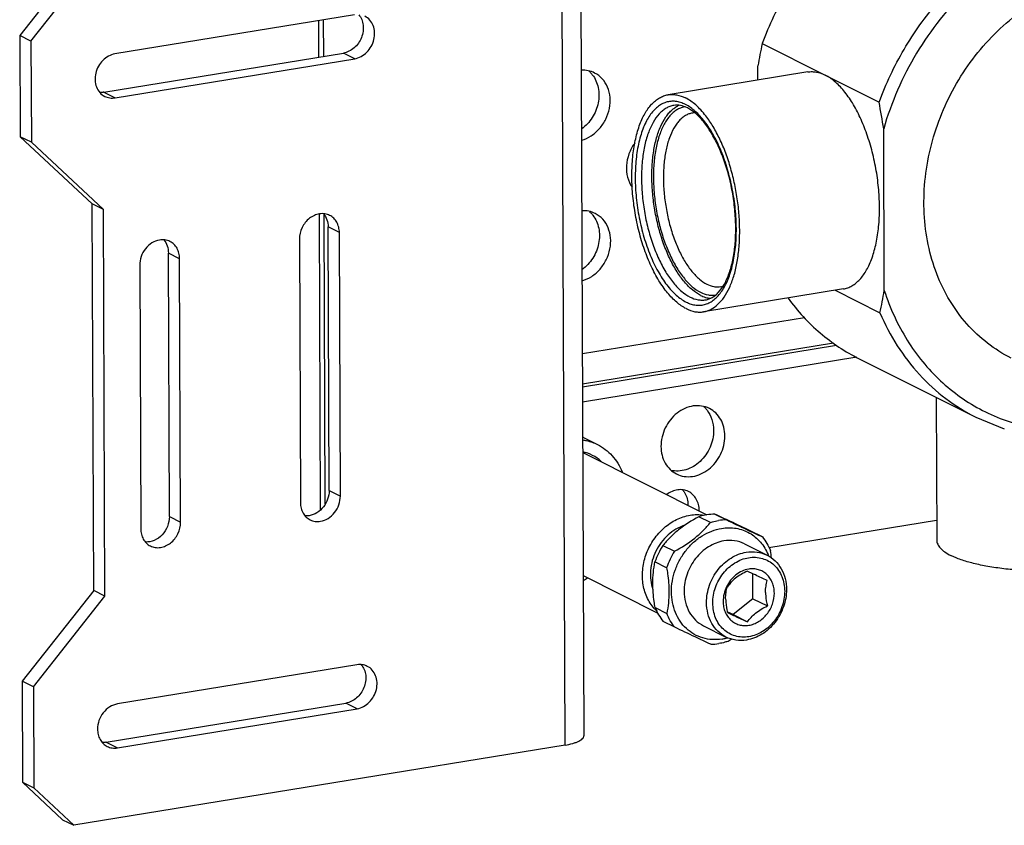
# Model space of a CAD drawing. Header units: inches. Extents: x 2593 to 3508, y 620 to 996.
# Tile 2 of 5: x 3211 to 3319, y 771 to 859. Entities that reach past the tile are written whole.
import ezdxf

# ---------------------------------------------------------------- set-up
doc = ezdxf.new("R2010")
doc.units = ezdxf.units.IN
doc.header["$MEASUREMENT"] = 0
doc.layers.add('02___PRT_ALL_AXES', color=7, linetype='Continuous')

msp = doc.modelspace()

# ---------------------------------------------------------------- linework, layer by layer
at = {"color": 7, "linetype": 'Continuous'}
for p, q in [((3272.35, 872.16), (3272.7, 781.08)), ((3270.66, 780.08), (3270.31, 871.16)), ((3215.49, 863.01), (3211.15, 857.51)), ((3212.37, 856.89), (3216.71, 862.4)), ((3247.68, 859.79), (3221.54, 855.51)), ((3243.75, 859.14), (3243.76, 855.16)), ((3244.26, 859.23), (3244.28, 855.25)), ((3211.15, 857.51), (3211.19, 846.48)), ((3212.37, 856.89), (3211.15, 857.51)), ((3212.37, 856.89), (3212.42, 845.87)), ((3292.17, 856.64), (3298.96, 853.24)), ((3220.33, 851.33), (3246.47, 855.61)), ((3247.7, 854.99), (3246.47, 855.61)), ((3221.55, 850.72), (3247.7, 854.99)), ((3291.7, 852.66), (3291.69, 854.22)), ((3299.12, 853.16), (3304.92, 850.25)), ((3220.33, 851.33), (3221.55, 850.72)), ((3305.49, 829.68), (3305.42, 847.33)), ((3211.19, 846.48), (3219.07, 839.14)), ((3212.42, 845.87), (3211.19, 846.48)), ((3220.29, 838.52), (3212.42, 845.87)), ((3219.23, 796.95), (3219.07, 839.14)), ((3220.29, 838.52), (3219.07, 839.14)), ((3220.45, 796.34), (3220.29, 838.52)), ((3243.83, 838.03), (3243.95, 805.73)), ((3244.34, 838.05), (3244.46, 806.36)), ((3244.91, 807.86), (3244.8, 836.63)), ((3246.03, 836.01), (3244.8, 836.63)), ((3246.14, 807.25), (3246.03, 836.01)), ((3241.67, 835.3), (3241.78, 806.54)), ((3227.48, 805.02), (3227.37, 833.78)), ((3228.6, 833.16), (3227.37, 833.78)), ((3228.71, 804.4), (3228.6, 833.16)), ((3224.24, 832.45), (3224.35, 803.69)), ((3300.11, 829.71), (3305.01, 827.26)), ((3272.54, 822.8), (3296.79, 826.76)), ((3299.96, 823.94), (3272.55, 819.46)), ((3272.55, 819.18), (3300.27, 823.71)), ((3302.48, 822.4), (3272.56, 817.51)), ((3315.48, 815.85), (3318.58, 814.6)), ((3272.73, 813.62), (3274.2, 812.88)), ((3272.58, 812.02), (3286.13, 805.22)), ((3244.91, 807.86), (3246.14, 807.25)), ((3227.48, 805.02), (3228.71, 804.4)), ((3286.51, 804.36), (3285.24, 805)), ((3286.98, 805.29), (3288.26, 804.65)), ((3292.9, 801.65), (3311.2, 804.64)), ((3292.19, 802.8), (3290.91, 803.44)), ((3281.33, 801.87), (3282.6, 801.23)), ((3290.24, 802.04), (3292.69, 800.81)), ((3281.74, 799.43), (3280.46, 800.07)), ((3272.63, 798.57), (3280.76, 794.49)), ((3291.16, 796.05), (3291.15, 798.77)), ((3219.23, 796.95), (3211.42, 787.04)), ((3212.64, 786.43), (3220.45, 796.34)), ((3220.45, 796.34), (3219.23, 796.95)), ((3280.48, 795.09), (3281.76, 794.45)), ((3291.16, 796.05), (3288.99, 794.31)), ((3291.16, 796.05), (3292.73, 795.26)), ((3288.99, 794.31), (3288.36, 794.61)), ((3288.99, 794.31), (3290.55, 793.52)), ((3282.63, 792.93), (3281.36, 793.57)), ((3285.76, 793.1), (3288.21, 791.87)), ((3247.95, 788.84), (3221.81, 784.57)), ((3211.42, 787.04), (3211.46, 776.01)), ((3212.64, 786.43), (3211.42, 787.04)), ((3212.64, 786.43), (3212.68, 775.4)), ((3220.6, 780.39), (3246.74, 784.66)), ((3247.97, 784.04), (3246.74, 784.66)), ((3221.82, 779.77), (3247.97, 784.04)), ((3270.66, 780.08), (3217.06, 771.32)), ((3220.6, 780.39), (3221.82, 779.77)), ((3211.46, 776.01), (3215.83, 771.93)), ((3211.46, 776.01), (3212.68, 775.4)), ((3217.06, 771.32), (3212.68, 775.4)), ((3215.83, 771.93), (3217.06, 771.32))]:
    msp.add_line(p, q, dxfattribs=at)
for centre, radius, start, end in [((3341.63, 845.58), 50.68, 167.3946, 170.187), ((3219.91, 834.15), 86.52, 8.764, 10.7226), ((3284.89, 846.96), 2.13, 92.0696, 99.2706), ((3287.3, 832.21), 2.13, 279.299, 286.2853), ((3255.55, 838.32), 50.68, 347.3946, 350.187), ((3270.38, 808.92), 5.25, 63.3533, 65.2201), ((3281.19, 806.28), 2.87, 359.5089, 0.2181), ((3282.42, 805.67), 2.87, 359.5091, 0.2181), ((3287.01, 799.75), 5.53, 90.2902, 99.3586), ((3288.29, 799.05), 5.6, 90.3419, 99.3069), ((3288.38, 797.38), 8.36, 147.4947, 161.2362), ((3289.64, 796.74), 8.35, 147.4885, 161.2425), ((3287.75, 798.78), 5.47, 20.8044, 22.3525), ((3274.37, 797.96), 18.99, 7.687, 10.0643), ((3267.31, 807.21), 10.62, 300.1438, 303.0991), ((3283.65, 797.96), 4.41, 222.4037, 226.1628), ((3286.53, 796.68), 5.6, 270.3419, 279.3069), ((3286.92, 796.91), 5.33, 279.3129, 284.3582), ((3286.88, 797.05), 5.47, 284.3498, 285.8665), ((3279.18, 808.07), 19.04, 298.6589, 300.3844)]:
    msp.add_arc(centre, radius, start, end, dxfattribs=at)
for points, knots in [([(3329.64, 875.88), (3328.84, 876.28), (3327.19, 876.98), (3324.6, 877.71), (3321.91, 878.11), (3319.15, 878.18), (3316.36, 877.93), (3312.62, 877.14), (3308.01, 875.33), (3302.92, 872.01), (3298.43, 867.66), (3294.74, 862.49), (3292.91, 858.64), (3292.17, 856.64)], [0, 0, 0, 0, 0.056503, 0.113279, 0.170583, 0.228642, 0.287639, 0.347708, 0.471153, 0.599161, 0.730944, 0.865129, 1, 1, 1, 1]), ([(3304.92, 850.25), (3305.66, 852.24), (3307.48, 856.1), (3311.17, 861.27), (3315.66, 865.61), (3320.75, 868.94), (3325.36, 870.74), (3329.11, 871.53), (3331.9, 871.79), (3334.65, 871.72), (3337.34, 871.31), (3339.94, 870.58), (3341.59, 869.88), (3342.38, 869.48)], [0, 0, 0, 0, 0.134871, 0.269056, 0.400839, 0.528847, 0.652292, 0.712361, 0.771358, 0.829417, 0.886721, 0.943497, 1, 1, 1, 1]), ([(3353.36, 855.17), (3352.94, 856.45), (3351.92, 858.92), (3349.82, 862.29), (3347.21, 865.17), (3344.17, 867.5), (3340.76, 869.21), (3337.08, 870.27), (3333.22, 870.65), (3329.26, 870.33), (3325.32, 869.34), (3321.48, 867.69), (3317.84, 865.44), (3314.48, 862.63), (3311.49, 859.34), (3308.92, 855.63), (3306.86, 851.62), (3305.83, 848.78), (3305.42, 847.33)], [0, 0, 0, 0, 0.061479, 0.121343, 0.179897, 0.237592, 0.294985, 0.352671, 0.411207, 0.471049, 0.532499, 0.595692, 0.660586, 0.726988, 0.794575, 0.862928, 0.931568, 1, 1, 1, 1]), ([(3248.15, 859.79), (3248.28, 859.64), (3248.5, 859.27), (3248.66, 858.64), (3248.64, 857.96), (3248.46, 857.28), (3248.13, 856.67), (3247.66, 856.15), (3247.1, 855.78), (3246.68, 855.64), (3246.47, 855.61)], [0, 0, 0, 0, 0.115219, 0.23628, 0.36304, 0.49372, 0.625516, 0.75535, 0.880642, 1, 1, 1, 1]), ([(3247.7, 854.99), (3247.94, 855.03), (3248.43, 855.2), (3249.05, 855.67), (3249.53, 856.32), (3249.83, 857.07), (3249.91, 857.86), (3249.76, 858.6), (3249.39, 859.23), (3249.01, 859.52), (3248.81, 859.62)], [0, 0, 0, 0, 0.121615, 0.249979, 0.382854, 0.516403, 0.646582, 0.770476, 0.887502, 1, 1, 1, 1]), ([(3221.54, 855.51), (3221.29, 855.47), (3220.81, 855.3), (3220.19, 854.83), (3219.71, 854.19), (3219.41, 853.43), (3219.33, 852.65), (3219.48, 851.9), (3219.85, 851.28), (3220.22, 850.98), (3220.42, 850.88)], [0, 0, 0, 0, 0.121615, 0.249979, 0.382854, 0.516403, 0.646582, 0.770476, 0.887502, 1, 1, 1, 1]), ([(3273.88, 853.43), (3273.66, 853.55), (3273.18, 853.71), (3272.68, 853.75), (3272.42, 853.73)], [0, 0, 0, 0, 0.494843, 1, 1, 1, 1]), ([(3272.45, 846.1), (3272.82, 846.2), (3273.55, 846.54), (3274.46, 847.34), (3275.14, 848.37), (3275.54, 849.55), (3275.62, 850.76), (3275.35, 851.89), (3274.77, 852.84), (3274.19, 853.28), (3273.88, 853.43)], [0, 0, 0, 0, 0.123501, 0.253061, 0.386178, 0.519161, 0.64836, 0.771322, 0.887761, 1, 1, 1, 1]), ([(3273.63, 853.24), (3273.79, 853.04), (3274.06, 852.59), (3274.38, 851.56), (3274.36, 850.12), (3273.71, 848.52), (3272.92, 847.65), (3272.46, 847.31)], [0, 0, 0, 0, 0.11461, 0.233678, 0.483706, 0.743814, 1, 1, 1, 1]), ([(3273.27, 853.63), (3273.37, 853.54), (3273.49, 853.41), (3273.6, 853.28), (3273.63, 853.24)], [0, 0, 0, 0, 0.748112, 1, 1, 1, 1]), ([(3220.33, 851.33), (3220.29, 851.33), (3220.14, 851.31), (3219.98, 851.3), (3219.86, 851.31)], [0, 0, 0, 0, 0.252869, 1, 1, 1, 1]), ([(3220.42, 850.88), (3220.59, 850.8), (3220.97, 850.68), (3221.36, 850.69), (3221.55, 850.72)], [0, 0, 0, 0, 0.492811, 1, 1, 1, 1]), ([(3283.79, 850), (3283.61, 850.08), (3283.26, 850.23), (3282.72, 850.35), (3282.19, 850.35), (3281.67, 850.25), (3281.18, 850.04), (3280.71, 849.72), (3280.28, 849.3), (3279.88, 848.79), (3279.52, 848.18), (3279.2, 847.49), (3278.93, 846.72), (3278.62, 845.57), (3278.37, 843.98), (3278.28, 841.94), (3278.39, 839.8), (3278.71, 837.64), (3279.22, 835.54), (3279.91, 833.57), (3280.61, 832.08), (3281.25, 831.01), (3281.74, 830.31), (3282.25, 829.7), (3282.92, 829.03), (3283.48, 828.62), (3283.87, 828.43)], [0, 0, 0, 0, 0.021762, 0.042168, 0.061726, 0.081064, 0.100832, 0.121625, 0.143922, 0.16806, 0.194241, 0.222556, 0.253004, 0.285507, 0.356065, 0.432689, 0.513306, 0.595565, 0.677009, 0.75523, 0.828043, 0.861862, 0.893711, 0.923471, 0.951089, 1, 1, 1, 1]), ([(3282.53, 849.89), (3282.38, 849.87), (3282.09, 849.79), (3281.67, 849.59), (3281.28, 849.32), (3280.76, 848.83), (3280.2, 848.01), (3279.67, 846.8), (3279.28, 845.38), (3279.05, 843.77), (3278.97, 842.02), (3279.05, 840.19), (3279.28, 838.34), (3279.67, 836.51), (3280.19, 834.77), (3280.84, 833.16), (3281.59, 831.74), (3282.3, 830.71), (3282.91, 830.03), (3283.49, 829.48), (3283.97, 829.14), (3284.3, 828.98)], [0, 0, 0, 0, 0.018648, 0.037793, 0.057882, 0.079274, 0.126853, 0.181692, 0.243744, 0.312228, 0.385871, 0.463073, 0.542036, 0.62087, 0.697688, 0.770713, 0.838383, 0.899481, 0.927344, 0.953361, 1, 1, 1, 1]), ([(3284, 849.62), (3283.76, 849.74), (3283.39, 849.88), (3282.88, 849.93), (3282.65, 849.91), (3282.53, 849.89)], [0, 0, 0, 0, 0.531836, 0.770652, 1, 1, 1, 1]), ([(3283.87, 828.43), (3284.04, 828.34), (3284.39, 828.19), (3284.94, 828.08), (3285.47, 828.07), (3285.99, 828.17), (3286.48, 828.38), (3286.95, 828.7), (3287.38, 829.12), (3287.78, 829.64), (3288.14, 830.24), (3288.46, 830.93), (3288.73, 831.7), (3289.04, 832.85), (3289.29, 834.44), (3289.38, 836.48), (3289.26, 838.62), (3288.94, 840.78), (3288.43, 842.88), (3287.75, 844.85), (3287.05, 846.35), (3286.41, 847.41), (3285.92, 848.11), (3285.41, 848.72), (3284.74, 849.39), (3284.18, 849.8), (3283.79, 850)], [0, 0, 0, 0, 0.021762, 0.042168, 0.061726, 0.081064, 0.100832, 0.121625, 0.143922, 0.16806, 0.194241, 0.222556, 0.253004, 0.285507, 0.356065, 0.432689, 0.513306, 0.595565, 0.677009, 0.75523, 0.828043, 0.861862, 0.893711, 0.923471, 0.951089, 1, 1, 1, 1]), ([(3283.76, 849.74), (3283.61, 849.72), (3283.33, 849.65), (3282.92, 849.46), (3282.54, 849.2), (3282.17, 848.86), (3281.84, 848.45), (3281.41, 847.78), (3280.97, 846.78), (3280.59, 845.41), (3280.35, 843.85), (3280.27, 842.16), (3280.35, 840.39), (3280.57, 838.59), (3280.94, 836.81), (3281.45, 835.12), (3282.08, 833.56), (3282.8, 832.18), (3283.5, 831.18), (3284.08, 830.52), (3284.65, 829.98), (3285.11, 829.66), (3285.44, 829.5)], [0, 0, 0, 0, 0.018647, 0.037754, 0.057774, 0.07908, 0.101942, 0.126538, 0.181187, 0.24309, 0.311478, 0.385083, 0.462301, 0.541326, 0.620256, 0.697193, 0.770345, 0.838138, 0.899343, 0.927251, 0.953306, 1, 1, 1, 1]), ([(3284.55, 849.06), (3284.42, 849.03), (3284.15, 848.97), (3283.78, 848.79), (3283.43, 848.54), (3283.09, 848.22), (3282.79, 847.84), (3282.4, 847.22), (3281.99, 846.3), (3281.65, 845.02), (3281.44, 843.59), (3281.36, 842.03), (3281.43, 840.4), (3281.65, 838.74), (3281.99, 837.11), (3282.46, 835.55), (3283.04, 834.11), (3283.71, 832.84), (3284.34, 831.93), (3284.89, 831.32), (3285.41, 830.83), (3285.83, 830.53), (3286.13, 830.38)], [0, 0, 0, 0, 0.018646, 0.03779, 0.057877, 0.079268, 0.102226, 0.126921, 0.181756, 0.243803, 0.312281, 0.385918, 0.463115, 0.542072, 0.620899, 0.697711, 0.770731, 0.838395, 0.899489, 0.927349, 0.953365, 1, 1, 1, 1]), ([(3286, 828.67), (3286.12, 828.69), (3286.37, 828.76), (3286.74, 828.93), (3287.09, 829.18), (3287.57, 829.65), (3287.98, 830.25), (3288.33, 830.96), (3288.67, 831.83), (3289, 833.06), (3289.23, 834.69), (3289.31, 836.46), (3289.22, 838.32), (3288.98, 840.21), (3288.59, 842.07), (3288.05, 843.84), (3287.4, 845.47), (3286.64, 846.9), (3285.93, 847.93), (3285.33, 848.61), (3284.77, 849.14), (3284.31, 849.46), (3284, 849.62)], [0, 0, 0, 0, 0.015914, 0.032633, 0.050669, 0.070479, 0.116287, 0.142492, 0.170842, 0.23353, 0.303268, 0.378538, 0.457573, 0.538448, 0.619163, 0.697724, 0.772225, 0.840932, 0.902379, 0.930054, 0.955566, 1, 1, 1, 1]), ([(3278.25, 845.78), (3277.99, 845.42), (3277.57, 844.63), (3277.29, 843.34), (3277.4, 842.06), (3277.74, 841.3), (3277.97, 840.97)], [0, 0, 0, 0, 0.26169, 0.5198, 0.766967, 1, 1, 1, 1]), ([(3244.97, 837.89), (3244.81, 837.97), (3244.44, 838.09), (3243.86, 838.08), (3243.28, 837.91), (3242.56, 837.47), (3241.88, 836.6), (3241.67, 835.73), (3241.67, 835.3)], [0, 0, 0, 0, 0.112325, 0.227772, 0.348418, 0.474766, 0.737691, 1, 1, 1, 1]), ([(3244.29, 838.08), (3244.46, 837.89), (3244.72, 837.42), (3244.8, 836.89), (3244.8, 836.63)], [0, 0, 0, 0, 0.484669, 1, 1, 1, 1]), ([(3273.94, 838.09), (3273.72, 838.21), (3273.24, 838.37), (3272.73, 838.41), (3272.48, 838.39)], [0, 0, 0, 0, 0.494843, 1, 1, 1, 1]), ([(3272.51, 830.76), (3272.88, 830.86), (3273.61, 831.2), (3274.52, 832), (3275.2, 833.03), (3275.6, 834.21), (3275.68, 835.42), (3275.41, 836.55), (3274.83, 837.5), (3274.25, 837.94), (3273.94, 838.09)], [0, 0, 0, 0, 0.123501, 0.253061, 0.386178, 0.519161, 0.64836, 0.771322, 0.887761, 1, 1, 1, 1]), ([(3273.33, 838.29), (3273.43, 838.2), (3273.55, 838.07), (3273.66, 837.94), (3273.69, 837.9)], [0, 0, 0, 0, 0.748112, 1, 1, 1, 1]), ([(3246.03, 836.01), (3246.03, 836.21), (3245.98, 836.6), (3245.77, 837.15), (3245.43, 837.59), (3245.13, 837.81), (3244.97, 837.89)], [0, 0, 0, 0, 0.265586, 0.519509, 0.762858, 1, 1, 1, 1]), ([(3273.69, 837.9), (3273.85, 837.7), (3274.12, 837.25), (3274.44, 836.22), (3274.42, 834.78), (3273.77, 833.18), (3272.97, 832.31), (3272.51, 831.97)], [0, 0, 0, 0, 0.11461, 0.233678, 0.483706, 0.743814, 1, 1, 1, 1]), ([(3226.41, 835.2), (3226.12, 835.16), (3225.53, 834.92), (3224.82, 834.28), (3224.35, 833.42), (3224.24, 832.77), (3224.24, 832.45)], [0, 0, 0, 0, 0.236363, 0.487734, 0.746092, 1, 1, 1, 1]), ([(3227.54, 835.04), (3227.37, 835.13), (3226.99, 835.24), (3226.6, 835.23), (3226.41, 835.2)], [0, 0, 0, 0, 0.492754, 1, 1, 1, 1]), ([(3226.86, 835.23), (3227.03, 835.03), (3227.29, 834.57), (3227.37, 834.05), (3227.37, 833.78)], [0, 0, 0, 0, 0.484709, 1, 1, 1, 1]), ([(3228.6, 833.16), (3228.6, 833.36), (3228.55, 833.76), (3228.34, 834.3), (3228, 834.75), (3227.7, 834.96), (3227.54, 835.04)], [0, 0, 0, 0, 0.265606, 0.519481, 0.762851, 1, 1, 1, 1]), ([(3285.44, 829.5), (3285.7, 829.36), (3286.13, 829.21), (3286.7, 829.16), (3286.98, 829.19), (3287.11, 829.21)], [0, 0, 0, 0, 0.519975, 0.762619, 1, 1, 1, 1]), ([(3286.13, 830.38), (3286.37, 830.26), (3286.75, 830.12), (3287.27, 830.07), (3287.52, 830.09), (3287.64, 830.11)], [0, 0, 0, 0, 0.519959, 0.762746, 1, 1, 1, 1]), ([(3305.49, 829.68), (3305.8, 828.72), (3306.52, 826.87), (3307.92, 824.26), (3309.62, 821.89), (3311.57, 819.8), (3313.77, 818.01), (3316.18, 816.55), (3318.77, 815.43), (3320.58, 814.93), (3321.5, 814.75)], [0, 0, 0, 0, 0.131169, 0.259724, 0.385919, 0.510188, 0.633072, 0.755206, 0.87729, 1, 1, 1, 1]), ([(3284.3, 828.98), (3284.57, 828.84), (3285, 828.69), (3285.58, 828.63), (3285.86, 828.65), (3286, 828.67)], [0, 0, 0, 0, 0.519961, 0.762742, 1, 1, 1, 1]), ([(3294.99, 828.85), (3295.5, 828.15), (3296.6, 826.81), (3298.46, 825.02), (3300.5, 823.48), (3301.97, 822.63), (3302.73, 822.25)], [0, 0, 0, 0, 0.253569, 0.504143, 0.752609, 1, 1, 1, 1]), ([(3305.01, 827.26), (3305.54, 826.01), (3306.79, 823.63), (3309.22, 820.46), (3312.12, 817.81), (3314.33, 816.43), (3315.48, 815.85)], [0, 0, 0, 0, 0.257499, 0.508833, 0.75563, 1, 1, 1, 1]), ([(3286.4, 816.82), (3286.13, 816.95), (3285.55, 817.13), (3284.63, 817.13), (3283.7, 816.85), (3282.55, 816.15), (3281.45, 814.76), (3281.12, 813.36), (3281.12, 812.67)], [0, 0, 0, 0, 0.112326, 0.227773, 0.348419, 0.474769, 0.737702, 1, 1, 1, 1]), ([(3285.8, 817.01), (3285.89, 816.92), (3286.02, 816.79), (3286.12, 816.66), (3286.15, 816.62)], [0, 0, 0, 0, 0.748129, 1, 1, 1, 1]), ([(3286.15, 816.62), (3286.38, 816.33), (3286.75, 815.62), (3286.86, 814.83), (3286.87, 814.43)], [0, 0, 0, 0, 0.485658, 1, 1, 1, 1]), ([(3288.09, 813.81), (3288.09, 814.13), (3288.02, 814.76), (3287.68, 815.63), (3287.14, 816.35), (3286.65, 816.69), (3286.4, 816.82)], [0, 0, 0, 0, 0.265608, 0.519488, 0.762861, 1, 1, 1, 1]), ([(3286.87, 814.43), (3286.87, 813.8), (3286.59, 812.53), (3285.67, 811.21), (3284.68, 810.46), (3283.87, 810.1), (3283.02, 809.95), (3282.46, 810), (3282.19, 810.06)], [0, 0, 0, 0, 0.259234, 0.52081, 0.647852, 0.77003, 0.887095, 1, 1, 1, 1]), ([(3272.58, 813.39), (3272.72, 813.37), (3273.28, 813.26), (3273.82, 813.07), (3274.2, 812.88)], [0, 0, 0, 0, 0.25207, 1, 1, 1, 1]), ([(3282.81, 809.67), (3283.08, 809.54), (3283.66, 809.35), (3284.59, 809.36), (3285.51, 809.63), (3286.66, 810.34), (3287.76, 811.73), (3288.09, 813.12), (3288.09, 813.81)], [0, 0, 0, 0, 0.112326, 0.227773, 0.348419, 0.474769, 0.737702, 1, 1, 1, 1]), ([(3274.2, 812.88), (3274.5, 812.73), (3275.07, 812.37), (3276.07, 811.44), (3276.62, 810.54), (3276.88, 809.9)], [0, 0, 0, 0, 0.244494, 0.491577, 1, 1, 1, 1]), ([(3281.12, 812.67), (3281.12, 812.35), (3281.19, 811.72), (3281.53, 810.85), (3282.08, 810.14), (3282.56, 809.8), (3282.81, 809.67)], [0, 0, 0, 0, 0.265608, 0.519488, 0.762861, 1, 1, 1, 1]), ([(3274.6, 811.04), (3274.32, 811.3), (3273.69, 811.74), (3272.96, 812), (3272.59, 812.08)], [0, 0, 0, 0, 0.500222, 1, 1, 1, 1]), ([(3284.12, 807.75), (3283.95, 807.84), (3283.56, 807.96), (3282.93, 807.96), (3282.31, 807.79), (3281.93, 807.56), (3281.75, 807.43)], [0, 0, 0, 0, 0.236965, 0.480275, 0.734223, 1, 1, 1, 1]), ([(3283.46, 807.94), (3283.48, 807.91), (3283.58, 807.8), (3283.67, 807.67), (3283.73, 807.57)], [0, 0, 0, 0, 0.247669, 1, 1, 1, 1]), ([(3244.91, 807.86), (3244.91, 807.54), (3244.8, 806.89), (3244.33, 806.04), (3243.62, 805.39), (3243.04, 805.16), (3242.74, 805.11)], [0, 0, 0, 0, 0.253908, 0.512266, 0.763637, 1, 1, 1, 1]), ([(3243.97, 804.5), (3244.26, 804.54), (3244.85, 804.78), (3245.55, 805.42), (3246.02, 806.28), (3246.14, 806.93), (3246.14, 807.25)], [0, 0, 0, 0, 0.236363, 0.487734, 0.746092, 1, 1, 1, 1]), ([(3283.73, 807.57), (3283.84, 807.38), (3284.01, 806.97), (3284.06, 806.52), (3284.06, 806.29)], [0, 0, 0, 0, 0.488405, 1, 1, 1, 1]), ([(3285.29, 805.68), (3285.29, 805.9), (3285.24, 806.33), (3285, 806.93), (3284.63, 807.42), (3284.3, 807.66), (3284.12, 807.75)], [0, 0, 0, 0, 0.265586, 0.519509, 0.762858, 1, 1, 1, 1]), ([(3241.78, 806.54), (3241.78, 806.34), (3241.83, 805.94), (3242.04, 805.4), (3242.38, 804.95), (3242.68, 804.74), (3242.84, 804.66)], [0, 0, 0, 0, 0.265606, 0.519481, 0.762851, 1, 1, 1, 1]), ([(3227.48, 805.02), (3227.48, 804.65), (3227.33, 803.92), (3226.75, 802.99), (3225.89, 802.36), (3225.19, 802.22), (3224.87, 802.24)], [0, 0, 0, 0, 0.25752, 0.518403, 0.768368, 1, 1, 1, 1]), ([(3242.74, 805.11), (3242.71, 805.1), (3242.56, 805.08), (3242.41, 805.08), (3242.3, 805.09)], [0, 0, 0, 0, 0.252799, 1, 1, 1, 1]), ([(3280.39, 794.99), (3280.23, 795.17), (3279.92, 795.57), (3279.43, 796.47), (3279.08, 797.76), (3279.08, 799.4), (3279.49, 801.05), (3280.29, 802.56), (3281.41, 803.83), (3282.77, 804.74), (3283.79, 805.08), (3284.3, 805.17)], [0, 0, 0, 0, 0.056935, 0.115152, 0.235776, 0.362269, 0.49291, 0.624862, 0.754949, 0.880474, 1, 1, 1, 1]), ([(3285.24, 805), (3284.47, 804.58), (3283.37, 803.88), (3282.11, 802.77), (3281.57, 802.17), (3281.33, 801.87)], [0, 0, 0, 0, 0.522286, 0.769453, 1, 1, 1, 1]), ([(3284.3, 805.17), (3284.55, 805.21), (3285.05, 805.25), (3285.55, 805.21), (3285.79, 805.17)], [0, 0, 0, 0, 0.505154, 1, 1, 1, 1]), ([(3286.11, 805.21), (3286.04, 805.2), (3285.74, 805.15), (3285.45, 805.07), (3285.24, 805)], [0, 0, 0, 0, 0.247718, 1, 1, 1, 1]), ([(3290.91, 803.44), (3290.18, 803.79), (3288.87, 804.41), (3287.56, 805.02), (3286.98, 805.29)], [0, 0, 0, 0, 0.563105, 1, 1, 1, 1]), ([(3224.35, 803.69), (3224.35, 803.49), (3224.4, 803.09), (3224.61, 802.55), (3224.95, 802.1), (3225.25, 801.89), (3225.41, 801.81)], [0, 0, 0, 0, 0.265586, 0.519509, 0.762858, 1, 1, 1, 1]), ([(3225.41, 801.81), (3225.57, 801.73), (3225.94, 801.61), (3226.52, 801.62), (3227.09, 801.79), (3227.81, 802.23), (3228.5, 803.1), (3228.71, 803.97), (3228.71, 804.4)], [0, 0, 0, 0, 0.112325, 0.227772, 0.348418, 0.474766, 0.737691, 1, 1, 1, 1]), ([(3242.84, 804.66), (3243.01, 804.57), (3243.38, 804.46), (3243.78, 804.46), (3243.97, 804.5)], [0, 0, 0, 0, 0.492754, 1, 1, 1, 1]), ([(3283.69, 804.06), (3283.36, 803.95), (3282.72, 803.66), (3281.86, 803.03), (3281.12, 802.21), (3280.54, 801.26), (3280.14, 800.23), (3279.95, 799.15), (3279.97, 798.08), (3280.13, 797.39), (3280.25, 797.07)], [0, 0, 0, 0, 0.119634, 0.243706, 0.371188, 0.500484, 0.629705, 0.756977, 0.880735, 1, 1, 1, 1]), ([(3282.26, 796.79), (3282.26, 797.19), (3282.33, 798), (3282.64, 799.19), (3283.15, 800.32), (3283.83, 801.34), (3284.65, 802.23), (3285.6, 802.95), (3286.64, 803.47), (3287.37, 803.67), (3287.73, 803.73)], [0, 0, 0, 0, 0.125674, 0.253821, 0.383116, 0.512071, 0.639251, 0.763435, 0.883781, 1, 1, 1, 1]), ([(3282.6, 801.23), (3283.37, 801.65), (3284.47, 802.35), (3285.73, 803.47), (3286.27, 804.06), (3286.51, 804.36)], [0, 0, 0, 0, 0.522286, 0.769453, 1, 1, 1, 1]), ([(3286.51, 804.36), (3286.59, 804.39), (3286.87, 804.47), (3287.17, 804.54), (3287.39, 804.57)], [0, 0, 0, 0, 0.252482, 1, 1, 1, 1]), ([(3287.73, 803.73), (3288, 803.77), (3288.53, 803.82), (3289.32, 803.76), (3290.08, 803.56), (3290.79, 803.24), (3291.43, 802.79), (3291.99, 802.24), (3292.46, 801.59), (3292.7, 801.11), (3292.81, 800.86)], [0, 0, 0, 0, 0.127545, 0.252437, 0.375495, 0.49776, 0.620345, 0.744335, 0.870656, 1, 1, 1, 1]), ([(3288.26, 804.65), (3288.99, 804.3), (3290.3, 803.68), (3291.61, 803.06), (3292.19, 802.8)], [0, 0, 0, 0, 0.563105, 1, 1, 1, 1]), ([(3292.19, 802.8), (3292.37, 802.57), (3292.71, 802.09), (3292.96, 801.56), (3293.07, 801.28)], [0, 0, 0, 0, 0.494105, 1, 1, 1, 1]), ([(3287.98, 802.36), (3287.69, 802.31), (3287.11, 802.15), (3286.29, 801.74), (3285.54, 801.17), (3284.66, 800.23), (3283.87, 798.79), (3283.64, 797.49), (3283.64, 796.86)], [0, 0, 0, 0, 0.116427, 0.236989, 0.361396, 0.488805, 0.746646, 1, 1, 1, 1]), ([(3290.24, 802.04), (3289.9, 802.21), (3289.15, 802.44), (3288.37, 802.42), (3287.98, 802.36)], [0, 0, 0, 0, 0.492759, 1, 1, 1, 1]), ([(3286.09, 795.63), (3286.09, 796.26), (3286.32, 797.56), (3287.11, 799), (3287.99, 799.94), (3288.74, 800.51), (3289.56, 800.92), (3290.14, 801.08), (3290.43, 801.13)], [0, 0, 0, 0, 0.253354, 0.511195, 0.638604, 0.763011, 0.883573, 1, 1, 1, 1]), ([(3286.77, 795.57), (3286.77, 796.15), (3286.98, 797.32), (3287.69, 798.61), (3288.48, 799.46), (3289.16, 799.97), (3289.9, 800.34), (3290.42, 800.49), (3290.68, 800.53)], [0, 0, 0, 0, 0.253357, 0.511195, 0.638604, 0.763009, 0.883576, 1, 1, 1, 1]), ([(3290.43, 801.13), (3290.82, 801.19), (3291.6, 801.21), (3292.35, 800.98), (3292.69, 800.81)], [0, 0, 0, 0, 0.507241, 1, 1, 1, 1]), ([(3290.68, 800.53), (3290.93, 800.57), (3291.44, 800.6), (3292.19, 800.47), (3292.88, 800.18), (3293.48, 799.74), (3293.98, 799.15), (3294.34, 798.46), (3294.57, 797.68), (3294.62, 797.13), (3294.62, 796.86)], [0, 0, 0, 0, 0.124373, 0.245604, 0.365342, 0.485523, 0.608, 0.734186, 0.86484, 1, 1, 1, 1]), ([(3292.69, 800.81), (3293.01, 800.65), (3293.61, 800.22), (3294.29, 799.32), (3294.72, 798.24), (3294.81, 797.45), (3294.81, 797.05)], [0, 0, 0, 0, 0.237147, 0.480525, 0.734385, 1, 1, 1, 1]), ([(3280.23, 797.7), (3280.23, 798.11), (3280.26, 798.91), (3280.39, 799.69), (3280.46, 800.07)], [0, 0, 0, 0, 0.518504, 1, 1, 1, 1]), ([(3281.74, 799.43), (3281.78, 799.21), (3281.91, 798.35), (3281.99, 797.47), (3281.99, 796.81)], [0, 0, 0, 0, 0.252959, 1, 1, 1, 1]), ([(3293.49, 796.67), (3293.49, 796.87), (3293.45, 797.26), (3293.29, 797.81), (3293.03, 798.3), (3292.68, 798.72), (3292.25, 799.04), (3291.76, 799.24), (3291.23, 799.33), (3290.86, 799.31), (3290.69, 799.28)], [0, 0, 0, 0, 0.13516, 0.265814, 0.392, 0.514477, 0.634658, 0.754396, 0.875627, 1, 1, 1, 1]), ([(3290.69, 799.28), (3290.44, 799.24), (3289.94, 799.09), (3289.27, 798.66), (3288.69, 798.08), (3288.4, 797.61), (3288.28, 797.36)], [0, 0, 0, 0, 0.236124, 0.483203, 0.739215, 1, 1, 1, 1]), ([(3290.53, 799.06), (3290.31, 798.95), (3289.86, 798.72), (3289.26, 798.31), (3288.75, 797.84), (3288.48, 797.49), (3288.36, 797.32)], [0, 0, 0, 0, 0.266745, 0.530958, 0.777609, 1, 1, 1, 1]), ([(3292.72, 798.03), (3292.29, 798.24), (3291.56, 798.58), (3290.83, 798.92), (3290.53, 799.06)], [0, 0, 0, 0, 0.587848, 1, 1, 1, 1]), ([(3280.48, 795.09), (3280.44, 795.3), (3280.3, 796.17), (3280.23, 797.05), (3280.23, 797.7)], [0, 0, 0, 0, 0.252959, 1, 1, 1, 1]), ([(3288.28, 797.36), (3288.16, 797.11), (3287.97, 796.58), (3287.91, 796.03), (3287.91, 795.76)], [0, 0, 0, 0, 0.505339, 1, 1, 1, 1]), ([(3288.17, 796.03), (3288.17, 796.26), (3288.21, 796.7), (3288.3, 797.12), (3288.36, 797.32)], [0, 0, 0, 0, 0.527434, 1, 1, 1, 1]), ([(3292.53, 796.74), (3292.53, 796.97), (3292.56, 797.41), (3292.66, 797.83), (3292.72, 798.03)], [0, 0, 0, 0, 0.527347, 1, 1, 1, 1]), ([(3281.99, 796.81), (3281.99, 796.4), (3281.96, 795.61), (3281.83, 794.82), (3281.76, 794.45)], [0, 0, 0, 0, 0.518504, 1, 1, 1, 1]), ([(3287.78, 791.65), (3287.42, 791.59), (3286.71, 791.55), (3285.67, 791.73), (3284.7, 792.14), (3283.86, 792.76), (3283.16, 793.58), (3282.65, 794.55), (3282.34, 795.64), (3282.27, 796.4), (3282.26, 796.79)], [0, 0, 0, 0, 0.124377, 0.245603, 0.365342, 0.485523, 0.608, 0.734187, 0.864835, 1, 1, 1, 1]), ([(3283.64, 796.86), (3283.64, 796.46), (3283.74, 795.67), (3284.16, 794.58), (3284.84, 793.69), (3285.44, 793.26), (3285.76, 793.1)], [0, 0, 0, 0, 0.265615, 0.519475, 0.762853, 1, 1, 1, 1]), ([(3294.81, 797.05), (3294.81, 796.41), (3294.58, 795.11), (3293.79, 793.68), (3292.91, 792.73), (3292.16, 792.16), (3291.34, 791.75), (3290.76, 791.59), (3290.47, 791.54)], [0, 0, 0, 0, 0.253354, 0.511195, 0.638604, 0.763011, 0.883573, 1, 1, 1, 1]), ([(3294.62, 796.86), (3294.62, 796.28), (3294.41, 795.11), (3293.7, 793.82), (3292.91, 792.97), (3292.23, 792.46), (3291.5, 792.09), (3290.97, 791.94), (3290.71, 791.9)], [0, 0, 0, 0, 0.253357, 0.511195, 0.638604, 0.763009, 0.883576, 1, 1, 1, 1]), ([(3290.71, 793.15), (3290.89, 793.18), (3291.27, 793.28), (3291.97, 793.63), (3292.58, 794.19), (3293.04, 794.88), (3293.38, 795.64), (3293.49, 796.26), (3293.49, 796.67)], [0, 0, 0, 0, 0.116433, 0.237008, 0.487892, 0.617089, 0.746624, 1, 1, 1, 1]), ([(3292.53, 796.74), (3292.53, 796.62), (3292.55, 796.12), (3292.64, 795.63), (3292.73, 795.26)], [0, 0, 0, 0, 0.246006, 1, 1, 1, 1]), ([(3280.48, 795.09), (3280.59, 794.81), (3280.84, 794.28), (3281.18, 793.79), (3281.36, 793.57)], [0, 0, 0, 0, 0.505895, 1, 1, 1, 1]), ([(3288.21, 791.87), (3287.89, 792.03), (3287.29, 792.46), (3286.61, 793.35), (3286.19, 794.44), (3286.1, 795.23), (3286.09, 795.63)], [0, 0, 0, 0, 0.237147, 0.480525, 0.734385, 1, 1, 1, 1]), ([(3290.71, 791.9), (3290.46, 791.86), (3289.95, 791.83), (3289.21, 791.95), (3288.52, 792.25), (3287.91, 792.69), (3287.42, 793.28), (3287.05, 793.97), (3286.83, 794.75), (3286.78, 795.3), (3286.77, 795.57)], [0, 0, 0, 0, 0.124373, 0.245604, 0.365342, 0.485523, 0.608, 0.734186, 0.86484, 1, 1, 1, 1]), ([(3287.91, 795.76), (3287.91, 795.56), (3287.94, 795.17), (3288.1, 794.62), (3288.36, 794.12), (3288.72, 793.71), (3289.15, 793.39), (3289.64, 793.19), (3290.17, 793.1), (3290.53, 793.12), (3290.71, 793.15)], [0, 0, 0, 0, 0.13516, 0.265814, 0.392, 0.514477, 0.634658, 0.754396, 0.875627, 1, 1, 1, 1]), ([(3288.17, 796.03), (3288.18, 795.91), (3288.2, 795.41), (3288.29, 794.92), (3288.37, 794.55)], [0, 0, 0, 0, 0.245955, 1, 1, 1, 1]), ([(3290.55, 793.52), (3290.67, 793.7), (3290.95, 794.04), (3291.45, 794.51), (3292.06, 794.92), (3292.5, 795.16), (3292.73, 795.26)], [0, 0, 0, 0, 0.222393, 0.469046, 0.733259, 1, 1, 1, 1]), ([(3282.63, 792.93), (3282.45, 793.15), (3282.12, 793.64), (3281.86, 794.17), (3281.76, 794.45)], [0, 0, 0, 0, 0.494105, 1, 1, 1, 1]), ([(3288.37, 794.55), (3288.67, 794.41), (3289.4, 794.07), (3290.13, 793.73), (3290.55, 793.52)], [0, 0, 0, 0, 0.412144, 1, 1, 1, 1]), ([(3286.57, 791.08), (3285.99, 791.34), (3284.68, 791.96), (3283.37, 792.58), (3282.63, 792.93)], [0, 0, 0, 0, 0.436895, 1, 1, 1, 1]), ([(3290.47, 791.54), (3290.08, 791.48), (3289.3, 791.47), (3288.55, 791.7), (3288.21, 791.87)], [0, 0, 0, 0, 0.507241, 1, 1, 1, 1]), ([(3288.31, 791.36), (3288.24, 791.34), (3287.95, 791.25), (3287.66, 791.19), (3287.44, 791.15)], [0, 0, 0, 0, 0.252482, 1, 1, 1, 1]), ([(3248.42, 788.85), (3248.55, 788.69), (3248.77, 788.32), (3248.93, 787.69), (3248.91, 787.01), (3248.73, 786.34), (3248.4, 785.72), (3247.93, 785.2), (3247.37, 784.83), (3246.95, 784.69), (3246.74, 784.66)], [0, 0, 0, 0, 0.115219, 0.23628, 0.36304, 0.49372, 0.625516, 0.75535, 0.880642, 1, 1, 1, 1]), ([(3249.08, 788.67), (3248.91, 788.76), (3248.54, 788.88), (3248.15, 788.87), (3247.95, 788.84)], [0, 0, 0, 0, 0.492811, 1, 1, 1, 1]), ([(3247.97, 784.04), (3248.21, 784.08), (3248.7, 784.25), (3249.32, 784.73), (3249.8, 785.37), (3250.1, 786.12), (3250.18, 786.91), (3250.03, 787.65), (3249.66, 788.28), (3249.29, 788.57), (3249.08, 788.67)], [0, 0, 0, 0, 0.121615, 0.249979, 0.382854, 0.516403, 0.646582, 0.770476, 0.887502, 1, 1, 1, 1]), ([(3221.81, 784.57), (3221.51, 784.52), (3220.93, 784.28), (3220.22, 783.64), (3219.75, 782.78), (3219.64, 782.13), (3219.64, 781.81)], [0, 0, 0, 0, 0.236363, 0.487734, 0.746092, 1, 1, 1, 1]), ([(3219.64, 781.81), (3219.64, 781.61), (3219.68, 781.22), (3219.89, 780.68), (3220.23, 780.23), (3220.53, 780.01), (3220.69, 779.93)], [0, 0, 0, 0, 0.265606, 0.519481, 0.762851, 1, 1, 1, 1]), ([(3270.66, 780.08), (3270.94, 780.12), (3271.35, 780.21), (3271.84, 780.36), (3272.14, 780.49), (3272.38, 780.62), (3272.56, 780.76), (3272.67, 780.91), (3272.7, 781.02), (3272.7, 781.08)], [0, 0, 0, 0, 0.362029, 0.517028, 0.651996, 0.766065, 0.85966, 0.935398, 1, 1, 1, 1]), ([(3220.6, 780.39), (3220.56, 780.38), (3220.41, 780.36), (3220.27, 780.36), (3220.15, 780.36)], [0, 0, 0, 0, 0.252799, 1, 1, 1, 1]), ([(3220.69, 779.93), (3220.86, 779.85), (3221.24, 779.73), (3221.63, 779.74), (3221.82, 779.77)], [0, 0, 0, 0, 0.492754, 1, 1, 1, 1])]:
    msp.add_open_spline(points, degree=3, knots=knots, dxfattribs=at)
at = {"layer": '02___PRT_ALL_AXES', "color": 7, "linetype": 'Continuous'}
for p, q in [((3297.15, 853.55), (3281.89, 851.05)), ((3301.02, 829.86), (3285.76, 827.37)), ((3302.73, 822.25), (3315.48, 815.85)), ((3311.15, 818.02), (3311.21, 802.43))]:
    msp.add_line(p, q, dxfattribs=at)
for points, knots in [([(3319.33, 822.31), (3318.42, 822.77), (3316.68, 823.87), (3314.41, 826), (3312.54, 828.57), (3311.12, 831.5), (3310.19, 834.71), (3309.76, 838.12), (3309.84, 841.64), (3310.44, 845.17), (3311.53, 848.64), (3313.08, 851.94), (3315.07, 854.99), (3317.43, 857.71), (3320.1, 860.04), (3323.02, 861.91), (3326.11, 863.27), (3328.26, 863.82), (3329.34, 863.99)], [0, 0, 0, 0, 0.056025, 0.112666, 0.170458, 0.229787, 0.290857, 0.353683, 0.418099, 0.483794, 0.550342, 0.617245, 0.683979, 0.75003, 0.814944, 0.878363, 0.940064, 1, 1, 1, 1]), ([(3297.15, 853.55), (3297.3, 853.57), (3297.61, 853.59), (3298.26, 853.53), (3298.73, 853.36), (3299.04, 853.21)], [0, 0, 0, 0, 0.237268, 0.48004, 1, 1, 1, 1]), ([(3301.02, 829.86), (3301.18, 829.89), (3301.51, 829.97), (3301.97, 830.19), (3302.42, 830.5), (3302.99, 831.05), (3303.48, 831.76), (3303.89, 832.57), (3304.27, 833.54), (3304.64, 834.9), (3304.91, 836.7), (3304.99, 838.65), (3304.91, 840.69), (3304.64, 842.76), (3304.21, 844.8), (3303.62, 846.74), (3302.9, 848.54), (3302.07, 850.13), (3301.27, 851.27), (3300.59, 852.04), (3299.94, 852.65), (3299.41, 853.02), (3299.04, 853.21)], [0, 0, 0, 0, 0.018647, 0.037791, 0.057879, 0.079271, 0.126848, 0.153369, 0.181735, 0.243784, 0.312265, 0.385903, 0.463102, 0.542061, 0.62089, 0.697704, 0.770725, 0.838392, 0.899486, 0.927349, 0.953364, 1, 1, 1, 1]), ([(3283.87, 827.71), (3283.5, 827.89), (3282.97, 828.27), (3282.32, 828.88), (3281.64, 829.64), (3280.84, 830.79), (3280.01, 832.38), (3279.28, 834.17), (3278.7, 836.12), (3278.27, 838.16), (3278, 840.23), (3277.92, 842.27), (3278, 844.22), (3278.27, 846.01), (3278.64, 847.38), (3279.02, 848.35), (3279.43, 849.16), (3279.92, 849.86), (3280.49, 850.41), (3280.94, 850.72), (3281.4, 850.94), (3281.73, 851.03), (3281.89, 851.05)], [0, 0, 0, 0, 0.046636, 0.072651, 0.100514, 0.161608, 0.229275, 0.302296, 0.37911, 0.457939, 0.536898, 0.614097, 0.687735, 0.756216, 0.818265, 0.846631, 0.873152, 0.920729, 0.942121, 0.962209, 0.981353, 1, 1, 1, 1]), ([(3281.89, 851.05), (3282.05, 851.08), (3282.36, 851.1), (3283.01, 851.04), (3283.48, 850.87), (3283.78, 850.72)], [0, 0, 0, 0, 0.237268, 0.48004, 1, 1, 1, 1]), ([(3285.44, 829.16), (3285.12, 829.32), (3284.49, 829.76), (3283.63, 830.64), (3282.83, 831.76), (3282.09, 833.1), (3281.45, 834.61), (3280.92, 836.26), (3280.51, 838), (3280.24, 839.78), (3280.11, 841.55), (3280.13, 843.26), (3280.29, 844.87), (3280.6, 846.32), (3281.04, 847.59), (3281.52, 848.49), (3281.98, 849.07), (3282.33, 849.43), (3282.7, 849.71), (3282.97, 849.86), (3283.11, 849.92)], [0, 0, 0, 0, 0.045726, 0.098212, 0.157586, 0.223272, 0.294224, 0.369074, 0.446247, 0.524054, 0.600775, 0.674741, 0.744423, 0.808526, 0.866112, 0.916766, 0.939602, 0.960926, 0.980957, 1, 1, 1, 1]), ([(3286.01, 848.75), (3285.84, 848.97), (3285.49, 849.39), (3284.78, 850.09), (3284.19, 850.51), (3283.78, 850.72)], [0, 0, 0, 0, 0.279599, 0.539289, 1, 1, 1, 1]), ([(3285.76, 827.37), (3285.9, 827.39), (3286.19, 827.46), (3286.74, 827.7), (3287.39, 828.18), (3288.06, 828.99), (3288.64, 830.03), (3289.1, 831.28), (3289.44, 832.7), (3289.65, 834.27), (3289.73, 835.95), (3289.68, 837.7), (3289.5, 839.49), (3289.19, 841.27), (3288.76, 843.01), (3288.22, 844.66), (3287.58, 846.18), (3286.85, 847.55), (3286.3, 848.38), (3286.01, 848.75)], [0, 0, 0, 0, 0.018101, 0.036563, 0.075765, 0.119745, 0.169591, 0.225605, 0.287522, 0.354671, 0.426101, 0.500658, 0.577061, 0.653951, 0.729955, 0.803731, 0.874029, 0.939745, 1, 1, 1, 1]), ([(3285.44, 829.16), (3285.61, 829.07), (3285.97, 828.93), (3286.35, 828.85), (3286.54, 828.84)], [0, 0, 0, 0, 0.516941, 1, 1, 1, 1]), ([(3283.87, 827.71), (3284.17, 827.56), (3284.65, 827.38), (3285.3, 827.32), (3285.61, 827.34), (3285.76, 827.37)], [0, 0, 0, 0, 0.51996, 0.762732, 1, 1, 1, 1]), ([(3311.21, 802.43), (3311.21, 802.36), (3311.23, 802.21), (3311.31, 801.99), (3311.43, 801.77), (3311.61, 801.56), (3311.83, 801.35), (3312.2, 801.07), (3312.52, 800.88), (3312.75, 800.77)], [0, 0, 0, 0, 0.092323, 0.188782, 0.292966, 0.407616, 0.534661, 0.675365, 1, 1, 1, 1]), ([(3335.21, 802.52), (3335.21, 802.43), (3335.18, 802.23), (3335.06, 801.95), (3334.85, 801.67), (3334.57, 801.4), (3334.21, 801.14), (3333.78, 800.89), (3333.27, 800.65), (3332.48, 800.33), (3331.33, 799.97), (3329.8, 799.63), (3328.08, 799.36), (3326.24, 799.17), (3324.31, 799.07), (3322.36, 799.06), (3320.42, 799.13), (3318.57, 799.3), (3316.83, 799.55), (3315.27, 799.87), (3314.1, 800.21), (3313.29, 800.52), (3312.92, 800.68), (3312.75, 800.77)], [0, 0, 0, 0, 0.011917, 0.024695, 0.039024, 0.055363, 0.073978, 0.094998, 0.118458, 0.144328, 0.202922, 0.269754, 0.343376, 0.422063, 0.50391, 0.586897, 0.668971, 0.748105, 0.822377, 0.890039, 0.949605, 0.976003, 1, 1, 1, 1])]:
    msp.add_open_spline(points, degree=3, knots=knots, dxfattribs=at)

doc.saveas('drawing.dxf')
